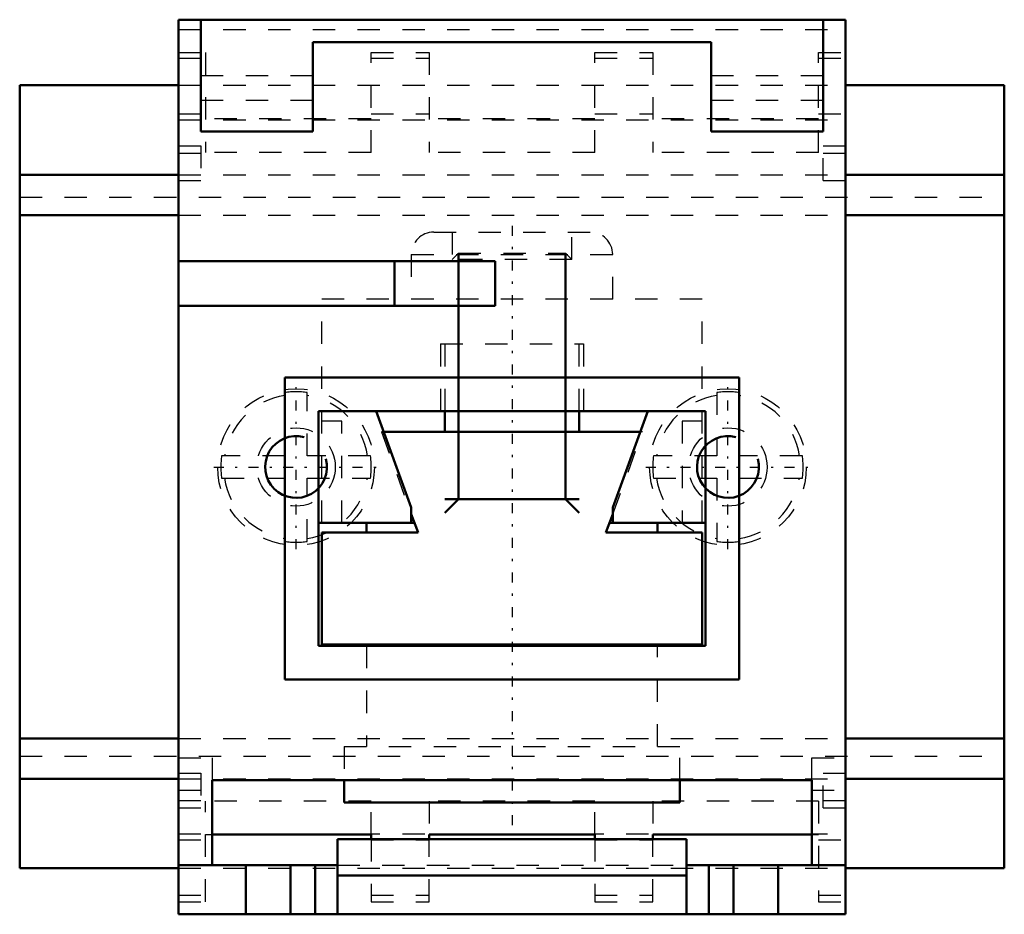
# Model space of a CAD drawing. Header units: millimetres. Extents: x -22 to 22, y -30.5 to 9.5.
import ezdxf

# ---------------------------------------------------------------- set-up
doc = ezdxf.new("R2010")
doc.units = ezdxf.units.MM
doc.linetypes.add('Center', pattern=[1.5, 0.45, -0.5, 0.05, -0.5])
doc.linetypes.add('Dashed', pattern=[2, 1, -1])
for name, color, linetype, lineweight in [('AM_0', 7, 'Continuous', 30), ('AM_10', 7, 'Continuous', 5), ('AM_3', 7, 'Dashed', 5), ('AM_7', 7, 'Center', 5)]:
    doc.layers.add(name, color=color, linetype=linetype, lineweight=lineweight)

msp = doc.modelspace()

# ---------------------------------------------------------------- linework, layer by layer
at = {"layer": 'AM_0', "color": 7, "linetype": 'Continuous', "lineweight": 50}
for p, q in [((-14.9, -30.5), (-14.9, 9.5)), ((-14.9, 9.5), (14.9, 9.5)), ((-13.9, 9.5), (-13.9, 4.5)), ((13.9, 4.5), (13.9, 9.5)), ((14.9, -30.5), (14.9, 9.5)), ((-8.9, 4.5), (-8.9, 8.5)), ((-8.9, 8.5), (8.9, 8.5)), ((8.9, 8.5), (8.9, 4.5)), ((-22, 6.565), (-14.9, 6.565)), ((-22, -28.435), (-22, 6.565)), ((14.9, 6.565), (22, 6.565)), ((22, -28.435), (22, 6.565)), ((-13.9, 4.5), (-8.9, 4.5)), ((8.9, 4.5), (13.9, 4.5)), ((-22, 2.565), (-14.9, 2.565)), ((14.9, 2.565), (22, 2.565)), ((-22, 0.765), (-14.9, 0.765)), ((14.9, 0.765), (22, 0.765)), ((-14.9, -1.3), (-0.75, -1.3)), ((-5.25, -1.3), (-5.25, -3.3)), ((-0.75, -1.3), (-0.75, -3.3)), ((-14.9, -3.3), (-0.75, -3.3)), ((10.15, -6.5), (-10.15, -6.5)), ((-10.15, -6.5), (-10.15, -20)), ((10.15, -20), (10.15, -6.5)), ((-8.65, -8), (8.65, -8)), ((-8.65, -18.5), (-8.65, -8)), ((-6.07, -8), (-4.5, -12.313)), ((-3, -8), (-3, -8.935)), ((3, -8.935), (3, -8)), ((4.5, -12.313), (6.07, -8)), ((8.65, -8), (8.65, -18.5)), ((5.73, -8.935), (-5.73, -8.935)), ((-4.5, -12.313), (-4.5, -13)), ((4.5, -13), (4.5, -12.313)), ((-4.5, -12.611), (-4.2, -13.435)), ((4.2, -13.435), (4.5, -12.611)), ((-4.358, -13), (-8.65, -13)), ((-6.5, -13), (-6.5, -13.435)), ((8.65, -13), (4.358, -13)), ((6.5, -13.435), (6.5, -13)), ((-8.5, -13.435), (-8.5, -18.435)), ((-4.2, -13.435), (-8.5, -13.435)), ((8.5, -13.435), (4.2, -13.435)), ((8.5, -18.435), (8.5, -13.435)), ((-8.5, -18.435), (8.5, -18.435)), ((-6.5, -18.435), (-6.5, -18.5)), ((6.5, -18.5), (6.5, -18.435)), ((8.65, -18.5), (-8.65, -18.5)), ((-10.15, -20), (10.15, -20)), ((-22, -22.635), (-14.9, -22.635)), ((14.9, -22.635), (22, -22.635)), ((-22, -24.435), (-14.9, -24.435)), ((-13.4, -24.5), (13.4, -24.5)), ((-13.4, -28.3), (-13.4, -24.5)), ((-7.5, -24.5), (-7.5, -25.5)), ((7.5, -25.5), (7.5, -24.5)), ((13.4, -24.5), (13.4, -28.3)), ((14.9, -24.435), (22, -24.435)), ((-7.5, -25.5), (7.5, -25.5)), ((-13.4, -26.935), (-6.3, -26.935)), ((-7.8, -30.5), (-7.8, -27.14)), ((-7.8, -27.14), (7.8, -27.14)), ((-6.3, -26.935), (-6.3, -27.14)), ((-3.7, -26.935), (3.7, -26.935)), ((-3.7, -27.14), (-3.7, -26.935)), ((3.7, -26.935), (3.7, -27.14)), ((6.3, -26.935), (13.4, -26.935)), ((6.3, -27.14), (6.3, -26.935)), ((7.8, -30.5), (7.8, -27.14)), ((-22, -28.435), (-14.9, -28.435)), ((-14.9, -28.3), (-7.8, -28.3)), ((-11.9, -30.5), (-11.9, -28.3)), ((-9.9, -28.3), (-9.9, -30.5)), ((-8.8, -30.5), (-8.8, -28.3)), ((14.9, -28.3), (7.8, -28.3)), ((8.8, -28.3), (8.8, -30.5)), ((9.9, -28.3), (9.9, -30.5)), ((11.9, -28.3), (11.9, -30.5)), ((14.9, -28.435), (22, -28.435)), ((-7.8, -28.761), (7.8, -28.761)), ((-14.9, -30.5), (14.9, -30.5))]:
    msp.add_line(p, q, dxfattribs=at)
at = {"layer": 'AM_10', "color": 7, "linetype": 'Continuous', "lineweight": 50}
for p, q in [((-2.386, -0.939), (-2.386, -11.939)), ((2.386, -0.939), (2.386, -11.939)), ((3, -11.939), (-3, -11.939)), ((-3, -12.552), (-2.386, -11.939)), ((3, -12.552), (2.386, -11.939))]:
    msp.add_line(p, q, dxfattribs=at)
for centre in [(-9.65, -10.5), (9.65, -10.5)]:
    msp.add_arc(centre, 1.382, 75, 15, dxfattribs=at)
at = {"layer": 'AM_3', "color": 6, "linetype": 'Dashed', "lineweight": 25}
for p, q in [((-14.9, 9.065), (14.9, 9.065)), ((-14.9, 8.035), (-13.7, 8.035)), ((-13.7, 8.035), (-13.7, 3.565)), ((-6.3, 8.035), (-3.7, 8.035)), ((-6.3, 3.565), (-6.3, 8.035)), ((-3.7, 8.035), (-3.7, 3.565)), ((3.7, 8.035), (6.3, 8.035)), ((3.7, 3.565), (3.7, 8.035)), ((6.3, 8.035), (6.3, 3.565)), ((13.7, 8.035), (14.9, 8.035)), ((13.7, 3.565), (13.7, 8.035)), ((-14.9, 7.775), (-13.7, 7.775)), ((-6.3, 7.775), (-3.7, 7.775)), ((3.7, 7.775), (6.3, 7.775)), ((13.7, 7.775), (14.9, 7.775)), ((-13.9, 7), (-8.9, 7)), ((8.9, 7), (13.9, 7)), ((-14.9, 6.565), (14.9, 6.565)), ((-13.9, 5.9), (-8.9, 5.9)), ((8.9, 5.9), (13.9, 5.9)), ((-14.9, 5.293), (-13.7, 5.293)), ((-6.3, 5.293), (-3.7, 5.293)), ((3.7, 5.293), (6.3, 5.293)), ((13.7, 5.293), (14.9, 5.293)), ((-14.9, 5.029), (14.9, 5.029)), ((-6.3, 5.065), (-13.7, 5.065)), ((3.7, 5.065), (-3.7, 5.065)), ((13.7, 5.065), (6.3, 5.065)), ((-14.9, 3.865), (-13.9, 3.865)), ((-14.9, 3.539), (-13.9, 3.539)), ((-13.9, 3.865), (-13.9, 2.315)), ((-6.3, 3.565), (-13.7, 3.565)), ((3.7, 3.565), (-3.7, 3.565)), ((13.7, 3.565), (6.3, 3.565)), ((13.9, 2.315), (13.9, 3.865)), ((13.9, 3.865), (14.9, 3.865)), ((13.9, 3.539), (14.9, 3.539)), ((-14.9, 2.565), (14.9, 2.565)), ((-14.9, 2.315), (-13.9, 2.315)), ((13.9, 2.315), (14.9, 2.315)), ((-22, 1.565), (22, 1.565)), ((-14.9, 0.765), (14.9, 0.765)), ((-2.675, 0), (-2.675, -1.227)), ((2.675, -1.227), (2.675, 0)), ((-3.5, 0), (3.5, 0)), ((-4.5, -1), (-4.5, -3)), ((-4.5, -1), (4.5, -1)), ((-2.386, -0.939), (-2.675, -1.227)), ((2.675, -1.227), (-2.675, -1.227)), ((-2.386, -0.939), (2.386, -0.939)), ((2.675, -1.227), (2.386, -0.939)), ((4.5, -3), (4.5, -1)), ((-8.5, -13), (-8.5, -3)), ((8.5, -3), (-8.5, -3)), ((8.5, -13), (8.5, -3)), ((-3.2, -5), (3.2, -5)), ((-3.2, -5), (-3.2, -8)), ((-3, -5), (-3, -8)), ((3, -8), (3, -5)), ((3.2, -5), (3.2, -8)), ((-9.15, -10), (-9.15, -7.174)), ((9.15, -7.174), (9.15, -10)), ((-7.6, -8.45), (-8.5, -8.45)), ((-7.6, -13), (-7.6, -8.45)), ((7.6, -8.45), (7.6, -13)), ((8.5, -8.45), (7.6, -8.45)), ((-5.73, -8.935), (-5.838, -8.935)), ((-5.838, -8.935), (-4.5, -12.611)), ((4.5, -12.611), (5.838, -8.935)), ((5.838, -8.935), (5.73, -8.935)), ((-10.15, -10), (-12.976, -10)), ((-6.324, -10), (-9.15, -10)), ((9.15, -10), (6.324, -10)), ((12.976, -10), (10.15, -10)), ((-12.976, -11), (-10.15, -11)), ((-9.15, -11), (-6.324, -11)), ((-9.15, -13.826), (-9.15, -11)), ((6.324, -11), (9.15, -11)), ((9.15, -11), (9.15, -13.826)), ((10.15, -11), (12.976, -11)), ((-6.5, -18.5), (-6.5, -23)), ((6.5, -23), (6.5, -18.5)), ((-14.9, -22.635), (14.9, -22.635)), ((-7.5, -23), (-7.5, -24.5)), ((-7.5, -23), (7.5, -23)), ((7.5, -24.5), (7.5, -23)), ((-22, -23.435), (22, -23.435)), ((-14.9, -23.5), (-13.4, -23.5)), ((-13.4, -23.5), (-13.4, -24.5)), ((13.4, -24.5), (13.4, -23.5)), ((13.4, -23.5), (14.9, -23.5)), ((-14.9, -24.185), (-13.9, -24.185)), ((-13.9, -24.185), (-13.9, -25.735)), ((13.9, -25.735), (13.9, -24.185)), ((13.9, -24.185), (14.9, -24.185)), ((-14.9, -24.435), (14.9, -24.435)), ((-14.9, -24.943), (-13.4, -24.943)), ((13.4, -24.943), (14.9, -24.943)), ((-14.9, -25.41), (-13.9, -25.41)), ((-6.3, -25.435), (-13.7, -25.435)), ((-13.7, -29.935), (-13.7, -25.435)), ((-6.3, -26.935), (-6.3, -25.435)), ((3.7, -25.435), (-3.7, -25.435)), ((-3.7, -25.435), (-3.7, -26.935)), ((3.7, -26.935), (3.7, -25.435)), ((13.7, -25.435), (6.3, -25.435)), ((6.3, -25.435), (6.3, -26.935)), ((13.7, -25.435), (13.7, -29.935)), ((13.9, -25.41), (14.9, -25.41)), ((-14.9, -25.735), (-13.9, -25.735)), ((13.9, -25.735), (14.9, -25.735)), ((-14.9, -26.9), (14.9, -26.9)), ((-14.9, -27.164), (-13.7, -27.164)), ((-13.7, -26.935), (-13.4, -26.935)), ((-6.3, -27.14), (-6.3, -29.935)), ((-6.3, -27.164), (-3.7, -27.164)), ((-3.7, -29.935), (-3.7, -27.14)), ((3.7, -27.14), (3.7, -29.935)), ((3.7, -27.164), (6.3, -27.164)), ((6.3, -29.935), (6.3, -27.14)), ((13.4, -26.935), (13.7, -26.935)), ((13.7, -27.164), (14.9, -27.164)), ((-14.9, -28.435), (14.9, -28.435)), ((-7.8, -28.3), (7.8, -28.3)), ((-14.9, -29.646), (-13.7, -29.646)), ((-6.3, -29.646), (-3.7, -29.646)), ((3.7, -29.646), (6.3, -29.646)), ((13.7, -29.646), (14.9, -29.646)), ((-14.9, -29.935), (-13.7, -29.935)), ((-6.3, -29.935), (-3.7, -29.935)), ((3.7, -29.935), (6.3, -29.935)), ((13.7, -29.935), (14.9, -29.935))]:
    msp.add_line(p, q, dxfattribs=at)
for centre, radius in [((-9.65, -10.5), 3.5), ((9.65, -10.5), 3.5), ((-9.65, -10.5), 1.75), ((9.65, -10.5), 1.75)]:
    msp.add_circle(centre, radius, dxfattribs=at)
for centre, radius, start, end in [((-3.5, -1), 1, 90, 180), ((3.5, -1), 1, 0, 90), ((-9.65, -10.5), 3.237, 98.885, 171.115), ((-9.65, -10.5), 3.363, 81.4507, 98.5493), ((-9.65, -10.5), 3.237, 8.885, 81.115), ((9.65, -10.5), 3.237, 98.885, 171.115), ((9.65, -10.5), 3.363, 81.4507, 98.5493), ((9.65, -10.5), 3.237, 8.885, 81.115), ((-9.65, -10.5), 3.363, 171.4507, 188.5493), ((-9.65, -10.5), 3.363, 351.4507, 8.5493), ((9.65, -10.5), 3.363, 171.4507, 188.5493), ((9.65, -10.5), 3.363, 351.4507, 8.5493), ((-9.65, -10.5), 3.237, 188.885, 261.115), ((-9.65, -10.5), 3.237, 278.885, 351.115), ((9.65, -10.5), 3.237, 188.885, 261.115), ((9.65, -10.5), 3.237, 278.885, 351.115), ((-9.65, -10.5), 3.363, 261.4507, 278.5493), ((9.65, -10.5), 3.363, 261.4507, 278.5493)]:
    msp.add_arc(centre, radius, start, end, dxfattribs=at)
at = {"layer": 'AM_7', "color": 4, "linetype": 'Center', "lineweight": 25}
for p, q in [((0, 0.289), (0, -26.728)), ((-9.65, -14.175), (-9.65, -6.825)), ((9.65, -14.175), (9.65, -6.825)), ((-13.325, -10.5), (-5.975, -10.5)), ((5.975, -10.5), (13.325, -10.5))]:
    msp.add_line(p, q, dxfattribs=at)

doc.saveas('drawing.dxf')
